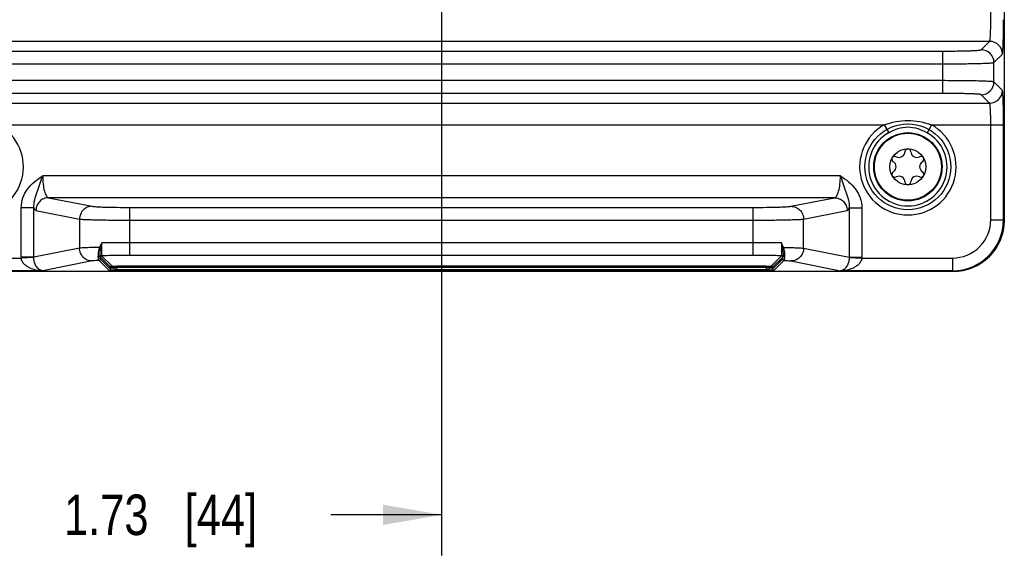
# Model space of a CAD drawing. Header units: inches. Extents: x 0 to 34, y 0 to 22.
# Tile 4 of 106: x 4.7 to 7.8, y 7.4 to 9. Entities that reach past the tile are written whole.
import ezdxf

# ---------------------------------------------------------------- set-up
doc = ezdxf.new("R2010")
doc.units = ezdxf.units.IN
doc.header["$LTSCALE"] = 1.87
doc.header["$MEASUREMENT"] = 0
doc.layers.get('0').update_dxf_attribs({"linetype": 'CONTINUOUS'})
doc.layers.add('COSMETIC', color=7, linetype='CONTINUOUS')
doc.layers.add('DIMENSIONS', color=7, linetype='CONTINUOUS')
doc.styles.get("Standard").update_dxf_attribs({"font": 'txt', "width": 0.8})
doc.dimstyles.new('DIMSTYLE_1', dxfattribs={"dimtxt": 0.125, "dimasz": 0.18, "dimexe": 0.125, "dimexo": 0.0625, "dimgap": 0.0625, "dimtad": 0, "dimtih": 1, "dimtoh": 1, "dimzin": 4, "dimdsep": 46, "dimtxsty": 'STANDARD', "dimblk": '_FILLED', "dimblk1": '_FILLED', "dimblk2": '_FILLED', "dimcen": 0.09, "dimadec": 0, "dimazin": 0, "dimtp": 0.01, "dimtm": 0.01, "dimtfac": 1, "dimtofl": 0, "dimtmove": 0, "dimatfit": 3, "dimldrblk": '_FILLED', "dimfxl": 1, "dimtolj": 1, "dimtzin": 4, "dimarcsym": 0})

# ---------------------------------------------------------------- blocks, each defined once
blk = doc.blocks.new('_FILLED')
at = {"color": 0, "linetype": 'BYBLOCK'}
blk.add_solid([(0, 0), (-1, 0.174), (-1, -0.174)], dxfattribs=at)
blk = doc.blocks.new('*D9')
at = {"layer": 'DIMENSIONS', "color": 2, "linetype": 'CONTINUOUS'}
for p, q in [((6.0486, 10.0028), (6.0486, 7.3921)), ((4.3168, 8.3647), (4.3168, 7.3921)), ((4.3168, 7.5171), (4.6577, 7.5171)), ((6.0486, 7.5171), (5.7077, 7.5171))]:
    blk.add_line(p, q, dxfattribs=at)
at = {"layer": 'DIMENSIONS', "color": 2, "linetype": 'CONTINUOUS', "xscale": 0.18, "yscale": 0.18, "zscale": 0.18}
for p, rotation in [((4.3168, 7.5171), 180), ((6.0486, 7.5171), 2e-10)]:
    blk.add_blockref('_FILLED', p, dxfattribs=dict(at, rotation=rotation))
at = {"layer": 'DIMENSIONS', "color": 2, "linetype": 'CONTINUOUS', "insert": (5.1827, 7.5796), "char_height": 0.125, "width": 0.925, "attachment_point": 2, "line_spacing_factor": 0.9}
blk.add_mtext('1.73{\\Ftxt.shx;\\W1.000000;\\H0.125000; }[44]', dxfattribs=at)
blk = doc.blocks.new('*D10')
at = {"layer": 'DIMENSIONS', "color": 2, "linetype": 'CONTINUOUS'}
for p, q in [((5.6811, 10.3703), (3.4391, 10.3703)), ((3.5641, 10.3703), (3.5641, 9.5377)), ((3.5641, 8.2675), (3.5641, 9.2877)), ((4.4093, 8.2675), (3.4391, 8.2675))]:
    blk.add_line(p, q, dxfattribs=at)
at = {"layer": 'DIMENSIONS', "color": 2, "linetype": 'CONTINUOUS', "xscale": 0.18, "yscale": 0.18, "zscale": 0.18}
for p, rotation in [((3.5641, 10.3703), 90), ((3.5641, 8.2675), 270)]:
    blk.add_blockref('_FILLED', p, dxfattribs=dict(at, rotation=rotation))
at = {"layer": 'DIMENSIONS', "color": 2, "linetype": 'CONTINUOUS', "insert": (3.5641, 9.4752), "char_height": 0.125, "width": 1.125, "attachment_point": 2, "line_spacing_factor": 0.9}
blk.add_mtext('2.10{\\Ftxt.shx;\\W1.000000;\\H0.125000; }[53.4]', dxfattribs=at)

msp = doc.modelspace()

# ---------------------------------------------------------------- linework, layer by layer
at = {"color": 7, "linetype": 'CONTINUOUS'}
for p, q in [((7.7826, 12.0907), (7.7826, 9.0052)), ((7.741, 9.0443), (7.741, 9.2161)), ((7.7827, 9.0052), (7.7827, 8.4249)), ((7.7375, 8.9774), (4.3597, 8.9774)), ((7.7115, 8.9514), (7.7375, 8.9774)), ((4.5037, 8.9475), (7.5934, 8.9475)), ((7.5934, 8.8169), (7.5934, 8.9475)), ((7.7508, 8.9121), (7.7768, 8.9381)), ((4.5037, 8.9081), (7.5934, 8.9081)), ((7.7508, 8.8522), (7.7508, 8.9121)), ((7.5934, 8.8562), (4.5037, 8.8562)), ((7.7768, 8.8262), (7.7508, 8.8522)), ((7.5934, 8.8169), (4.5037, 8.8169)), ((7.7375, 8.7869), (7.7115, 8.8129)), ((4.3597, 8.7869), (7.7375, 8.7869)), ((4.6844, 8.72), (7.4127, 8.72)), ((7.4127, 8.72), (7.4264, 8.6957)), ((7.5584, 8.72), (7.5448, 8.6957)), ((7.5584, 8.72), (7.7804, 8.72)), ((7.741, 8.4272), (7.741, 8.72)), ((7.7804, 8.4272), (7.7804, 8.72)), ((7.2776, 8.5622), (4.8195, 8.5622)), ((4.8376, 8.4953), (4.9717, 8.4687)), ((7.2595, 8.4953), (4.8376, 8.4953)), ((5.088, 8.4653), (7.0091, 8.4653)), ((5.088, 8.3172), (5.088, 8.4653)), ((7.0091, 8.3172), (7.0091, 8.4653)), ((7.1254, 8.4687), (7.2595, 8.4953)), ((4.7923, 8.4642), (4.7535, 8.4642)), ((4.7535, 8.3114), (4.7535, 8.4642)), ((4.7923, 8.3114), (4.7923, 8.4642)), ((4.7989, 8.4559), (4.933, 8.4294)), ((7.1642, 8.4294), (7.2983, 8.4559)), ((7.3049, 8.4642), (7.3437, 8.4642)), ((7.3049, 8.4642), (7.3049, 8.3114)), ((7.3437, 8.4642), (7.3437, 8.3114)), ((4.933, 8.4294), (4.933, 8.3393)), ((5.088, 8.426), (7.0091, 8.426)), ((7.1642, 8.3393), (7.1642, 8.4294)), ((7.741, 8.4272), (7.7804, 8.4272)), ((7.7827, 8.4249), (7.7804, 8.4272)), ((4.9986, 8.3416), (5.0014, 8.3558)), ((7.0091, 8.3565), (5.088, 8.3565)), ((7.0957, 8.3558), (7.0985, 8.3416)), ((4.933, 8.3393), (4.7923, 8.3114)), ((4.9983, 8.3402), (4.9986, 8.3416)), ((5.0322, 8.2848), (5.0011, 8.3158)), ((7.0091, 8.3172), (5.088, 8.3172)), ((7.096, 8.3158), (7.065, 8.2848)), ((7.0985, 8.3416), (7.0988, 8.3402)), ((7.1642, 8.3393), (7.3049, 8.3114)), ((4.4742, 8.3092), (4.7535, 8.3092)), ((4.7923, 8.3114), (4.7535, 8.3114)), ((4.7923, 8.3103), (4.7535, 8.3092)), ((4.9717, 8.3), (4.8196, 8.2698)), ((5.0243, 8.271), (4.9936, 8.3017)), ((5.0282, 8.2808), (4.9972, 8.3119)), ((5.0282, 8.2749), (4.9975, 8.3057)), ((7.0492, 8.2842), (5.0479, 8.2842)), ((5.0479, 8.2702), (5.0479, 8.2842)), ((7.0492, 8.2842), (7.0492, 8.2702)), ((7.1, 8.3119), (7.0689, 8.2808)), ((7.0689, 8.2749), (7.0997, 8.3057)), ((7.0729, 8.271), (7.1036, 8.3017)), ((7.1254, 8.3), (7.2776, 8.2698)), ((7.3049, 8.3114), (7.3437, 8.3114)), ((7.3049, 8.3103), (7.3436, 8.3092)), ((7.3436, 8.3092), (7.623, 8.3092)), ((7.623, 8.3092), (7.623, 8.2698)), ((7.6253, 8.2675), (4.4718, 8.2675)), ((4.8196, 8.2698), (4.4742, 8.2698)), ((5.0282, 8.2749), (5.0282, 8.2808)), ((7.0492, 8.2803), (5.0479, 8.2803)), ((5.0479, 8.2741), (7.0492, 8.2741)), ((5.0479, 8.2702), (7.0492, 8.2702)), ((7.0689, 8.2808), (7.0689, 8.2749)), ((7.623, 8.2698), (7.2776, 8.2698)), ((7.6253, 8.2675), (7.623, 8.2698))]:
    msp.add_line(p, q, dxfattribs=at)
for radius in [0.1053, 0.1033, 0.0555]:
    msp.add_circle((7.4856, 8.5905), radius, dxfattribs=at)
for centre, radius, start, end in [((7.7114, 8.912), 0.0394, 0.0838, 89.9162), ((7.7374, 8.938), 0.0394, 0.0838, 89.9162), ((7.7114, 8.8523), 0.0394, 270.0838, 359.9162), ((7.7374, 8.8263), 0.0394, 270.0826, 359.9174), ((4.6116, 8.5905), 0.1486, 119.3655, 60.6345), ((7.4856, 8.5905), 0.1486, 119.3655, 60.6345), ((7.4856, 8.5905), 0.1208, 119.3655, 60.6345), ((7.4455, 8.6136), 0.00906, 61.6303, 238.3697), ((7.4584, 8.6375), 0.0181, 241.6303, 358.3697), ((7.4856, 8.6368), 0.00906, 1.6303, 178.3697), ((7.5127, 8.6375), 0.0181, 181.6303, 298.3697), ((7.5256, 8.6136), 0.00906, 301.6303, 118.3697), ((7.4313, 8.5905), 0.0181, 301.6303, 58.3697), ((7.5399, 8.5905), 0.0181, 121.6303, 238.3697), ((7.4455, 8.5674), 0.00906, 121.6303, 298.3697), ((7.4584, 8.5435), 0.0181, 1.6303, 118.3697), ((7.5127, 8.5435), 0.0181, 61.6303, 178.3697), ((7.5256, 8.5674), 0.00906, 241.6303, 58.3697), ((7.4856, 8.5442), 0.00906, 181.6303, 358.3697), ((7.623, 8.4272), 0.1574, 270.011, 359.989), ((7.623, 8.4272), 0.118, 269.9876, 0.0125), ((7.6254, 8.4249), 0.1574, 269.9934, 0.0066), ((5.0869, 2.9625), 5.394, 89.9881, 90.9082), ((7.0139, 3.4553), 4.9012, 89.0436, 90.0564), ((5.3323, 8.1756), 0.3762, 153.5303, 153.755), ((5.0011, 8.3119), 0.00394, 90.0665, 179.9335), ((7.096, 8.3119), 0.00394, 0.0665, 89.9335), ((6.7575, 8.172), 0.3844, 26.2449, 26.4651), ((4.8311, 8.3114), 0.0776, 179.9996, 181.6783), ((4.83, 8.3112), 0.0377, 179.6583, 181.3851), ((4.9936, 8.3057), 0.00394, 270.0664, 359.9336), ((5.0322, 8.2808), 0.00394, 90.0665, 179.9335), ((7.065, 8.2808), 0.00394, 0.0803, 89.9335), ((7.1036, 8.3057), 0.00394, 180.0665, 269.9335), ((7.2671, 8.3112), 0.0377, 358.6151, 0.3415), ((7.2661, 8.3114), 0.0776, 358.3221, 0.0005), ((5.0243, 8.2749), 0.00394, 270.0665, 359.9335), ((7.0729, 8.2749), 0.00394, 180.0665, 269.9335)]:
    msp.add_arc(centre, radius, start, end, dxfattribs=at)
for points, knots in [([(7.7375, 8.9774), (7.7376, 8.9775), (7.7379, 8.9781), (7.7382, 8.9793), (7.7385, 8.981), (7.739, 8.9845), (7.7395, 8.9901), (7.7401, 8.9984), (7.7405, 9.0083), (7.7409, 9.0238), (7.741, 9.0359), (7.741, 9.0443)], [0, 0, 0, 0, 0.009511, 0.027281, 0.053695, 0.088667, 0.183075, 0.307312, 0.456934, 0.62644, 1, 1, 1, 1]), ([(7.7768, 8.9381), (7.777, 8.9383), (7.7772, 8.9393), (7.7776, 8.941), (7.7779, 8.9438), (7.7782, 8.9475), (7.7785, 8.9521), (7.7789, 8.9598), (7.7794, 8.9714), (7.7798, 8.9871), (7.7801, 9.005), (7.7803, 9.0243), (7.7804, 9.0375), (7.7804, 9.0443)], [0, 0, 0, 0, 0.008609, 0.02597, 0.052174, 0.087051, 0.130274, 0.181483, 0.305908, 0.455827, 0.625683, 0.809408, 1, 1, 1, 1]), ([(7.5934, 8.9475), (7.6009, 8.9475), (7.6157, 8.9475), (7.6371, 8.9477), (7.657, 8.9481), (7.6745, 8.9485), (7.6873, 8.949), (7.6959, 8.9495), (7.701, 8.9499), (7.7051, 8.9502), (7.7082, 8.9506), (7.7102, 8.951), (7.7112, 8.9512), (7.7115, 8.9514)], [0, 0, 0, 0, 0.190637, 0.374308, 0.544185, 0.694096, 0.818525, 0.869734, 0.912962, 0.947828, 0.974033, 0.991387, 1, 1, 1, 1]), ([(7.5934, 8.9081), (7.6034, 8.9081), (7.6231, 8.9082), (7.6517, 8.9084), (7.6782, 8.9087), (7.7015, 8.9092), (7.7186, 8.9097), (7.7301, 8.9102), (7.7369, 8.9105), (7.7423, 8.9109), (7.7464, 8.9112), (7.7491, 8.9116), (7.7505, 8.9118), (7.7508, 8.9121)], [0, 0, 0, 0, 0.190755, 0.374541, 0.544522, 0.69452, 0.819009, 0.870232, 0.913453, 0.948287, 0.974431, 0.991668, 1, 1, 1, 1]), ([(7.7508, 8.8522), (7.7505, 8.8525), (7.7491, 8.8527), (7.7464, 8.8531), (7.7423, 8.8534), (7.7369, 8.8538), (7.7301, 8.8541), (7.7186, 8.8546), (7.7015, 8.8551), (7.6782, 8.8556), (7.6517, 8.8559), (7.6231, 8.8561), (7.6034, 8.8562), (7.5934, 8.8562)], [0, 0, 0, 0, 0.008332, 0.025569, 0.051713, 0.086547, 0.129768, 0.180991, 0.30548, 0.455478, 0.625459, 0.809245, 1, 1, 1, 1]), ([(7.7115, 8.8129), (7.7112, 8.8131), (7.7102, 8.8133), (7.7082, 8.8137), (7.7051, 8.8141), (7.701, 8.8144), (7.6959, 8.8148), (7.6873, 8.8153), (7.6745, 8.8158), (7.657, 8.8162), (7.6371, 8.8166), (7.6157, 8.8168), (7.6009, 8.8169), (7.5934, 8.8169)], [0, 0, 0, 0, 0.008613, 0.025967, 0.052172, 0.087038, 0.130266, 0.181475, 0.305904, 0.455815, 0.625692, 0.809363, 1, 1, 1, 1]), ([(7.7804, 8.72), (7.7804, 8.7268), (7.7803, 8.74), (7.7801, 8.7593), (7.7798, 8.7772), (7.7794, 8.7929), (7.7789, 8.8045), (7.7785, 8.8122), (7.7782, 8.8168), (7.7779, 8.8205), (7.7776, 8.8233), (7.7772, 8.8251), (7.777, 8.826), (7.7768, 8.8262)], [0, 0, 0, 0, 0.190592, 0.374317, 0.544173, 0.694092, 0.818517, 0.869726, 0.912949, 0.947826, 0.97403, 0.991391, 1, 1, 1, 1]), ([(7.741, 8.72), (7.741, 8.7284), (7.7409, 8.7405), (7.7405, 8.756), (7.7401, 8.7659), (7.7395, 8.7742), (7.739, 8.7798), (7.7385, 8.7833), (7.7382, 8.785), (7.7379, 8.7862), (7.7376, 8.7868), (7.7375, 8.7869)], [0, 0, 0, 0, 0.37356, 0.543066, 0.692687, 0.816924, 0.911333, 0.946304, 0.972719, 0.990489, 1, 1, 1, 1]), ([(7.4127, 8.72), (7.436, 8.7282), (7.4856, 8.7385), (7.5352, 8.7282), (7.5584, 8.72)], [0, 0, 0, 0, 0.499987, 1, 1, 1, 1]), ([(7.4264, 8.6957), (7.4354, 8.7008), (7.4543, 8.7097), (7.4856, 8.7152), (7.5168, 8.7097), (7.5357, 8.7008), (7.5448, 8.6957)], [0, 0, 0, 0, 0.250199, 0.49997, 0.749777, 1, 1, 1, 1]), ([(4.7535, 8.4642), (4.7535, 8.4745), (4.7571, 8.4952), (4.7718, 8.5229), (4.7934, 8.5454), (4.8107, 8.5569), (4.8195, 8.5622)], [0, 0, 0, 0, 0.249874, 0.499723, 0.749719, 1, 1, 1, 1]), ([(4.7923, 8.4642), (4.7914, 8.4808), (4.8001, 8.5054), (4.8112, 8.5372), (4.8166, 8.5538), (4.8196, 8.5622)], [0, 0, 0, 0, 0.488835, 0.738209, 1, 1, 1, 1]), ([(4.8196, 8.5622), (4.8196, 8.5537), (4.8204, 8.5379), (4.8234, 8.5194), (4.8273, 8.5074), (4.8307, 8.5003), (4.8347, 8.4956), (4.8376, 8.4953)], [0, 0, 0, 0, 0.355667, 0.65978, 0.780497, 0.876803, 1, 1, 1, 1]), ([(7.2595, 8.4953), (7.2624, 8.4956), (7.2665, 8.5003), (7.2698, 8.5074), (7.2737, 8.5194), (7.2768, 8.5379), (7.2776, 8.5537), (7.2776, 8.5622)], [0, 0, 0, 0, 0.12317, 0.219467, 0.340182, 0.644287, 1, 1, 1, 1]), ([(7.2776, 8.5622), (7.2865, 8.5569), (7.3037, 8.5454), (7.3254, 8.5229), (7.3401, 8.4952), (7.3437, 8.4745), (7.3437, 8.4642)], [0, 0, 0, 0, 0.250254, 0.500237, 0.750093, 1, 1, 1, 1]), ([(7.2776, 8.5622), (7.2805, 8.5538), (7.2859, 8.5372), (7.2971, 8.5054), (7.3058, 8.4808), (7.3049, 8.4642)], [0, 0, 0, 0, 0.261798, 0.511165, 1, 1, 1, 1]), ([(4.8376, 8.4953), (4.8326, 8.4952), (4.8224, 8.4931), (4.8096, 8.4843), (4.801, 8.4713), (4.7989, 8.461), (4.7989, 8.4559)], [0, 0, 0, 0, 0.248106, 0.497614, 0.748516, 1, 1, 1, 1]), ([(4.9717, 8.4687), (4.9667, 8.4687), (4.9565, 8.4666), (4.9437, 8.4578), (4.935, 8.4448), (4.933, 8.4345), (4.933, 8.4294)], [0, 0, 0, 0, 0.248106, 0.497614, 0.748516, 1, 1, 1, 1]), ([(4.9717, 8.4687), (4.9735, 8.4684), (4.9782, 8.4679), (4.9868, 8.4673), (4.9985, 8.4667), (5.0191, 8.466), (5.0493, 8.4655), (5.0746, 8.4653), (5.088, 8.4653)], [0, 0, 0, 0, 0.046138, 0.121067, 0.222594, 0.347697, 0.6529, 1, 1, 1, 1]), ([(7.0091, 8.4653), (7.0226, 8.4653), (7.0479, 8.4655), (7.0781, 8.466), (7.0987, 8.4667), (7.1104, 8.4673), (7.119, 8.4679), (7.1237, 8.4684), (7.1254, 8.4687)], [0, 0, 0, 0, 0.3471, 0.652303, 0.777406, 0.878933, 0.953862, 1, 1, 1, 1]), ([(7.1254, 8.4687), (7.1305, 8.4687), (7.1406, 8.4666), (7.1535, 8.4578), (7.1621, 8.4448), (7.1642, 8.4345), (7.1642, 8.4294)], [0, 0, 0, 0, 0.248106, 0.497614, 0.748516, 1, 1, 1, 1]), ([(7.2595, 8.4953), (7.2645, 8.4952), (7.2747, 8.4931), (7.2876, 8.4843), (7.2962, 8.4713), (7.2982, 8.461), (7.2983, 8.4559)], [0, 0, 0, 0, 0.248106, 0.497614, 0.748516, 1, 1, 1, 1]), ([(4.7923, 8.4642), (4.7931, 8.4621), (4.7946, 8.4589), (4.7975, 8.4562), (4.7989, 8.4559)], [0, 0, 0, 0, 0.617138, 1, 1, 1, 1]), ([(7.2983, 8.4559), (7.2996, 8.4562), (7.3025, 8.4589), (7.304, 8.4621), (7.3049, 8.4642)], [0, 0, 0, 0, 0.382851, 1, 1, 1, 1]), ([(4.933, 8.4294), (4.9353, 8.429), (4.9415, 8.4285), (4.953, 8.4279), (4.9686, 8.4274), (4.9961, 8.4267), (5.0363, 8.4261), (5.0701, 8.426), (5.088, 8.426)], [0, 0, 0, 0, 0.045995, 0.120875, 0.222395, 0.347522, 0.652804, 1, 1, 1, 1]), ([(7.0091, 8.426), (7.0271, 8.426), (7.0608, 8.4261), (7.101, 8.4267), (7.1285, 8.4274), (7.1441, 8.4279), (7.1556, 8.4285), (7.1618, 8.429), (7.1642, 8.4294)], [0, 0, 0, 0, 0.347196, 0.652478, 0.777605, 0.879125, 0.954005, 1, 1, 1, 1]), ([(5.0011, 8.3158), (5.0012, 8.3161), (5.0012, 8.317), (5.0013, 8.3188), (5.0014, 8.322), (5.0014, 8.3264), (5.0014, 8.3322), (5.0014, 8.3421), (5.0014, 8.3502), (5.0014, 8.3558)], [0, 0, 0, 0, 0.019758, 0.065889, 0.142446, 0.252593, 0.397664, 0.575772, 1, 1, 1, 1]), ([(7.0957, 8.3558), (7.0957, 8.3502), (7.0957, 8.3421), (7.0957, 8.3322), (7.0958, 8.3264), (7.0958, 8.322), (7.0958, 8.3189), (7.0959, 8.317), (7.0959, 8.3161), (7.096, 8.3158)], [0, 0, 0, 0, 0.424007, 0.602047, 0.747155, 0.857393, 0.934035, 0.980222, 1, 1, 1, 1]), ([(4.9949, 8.3419), (4.9874, 8.3418), (4.9739, 8.3415), (4.9559, 8.3409), (4.9427, 8.3402), (4.9356, 8.3397), (4.933, 8.3393)], [0, 0, 0, 0, 0.36126, 0.654917, 0.870383, 1, 1, 1, 1]), ([(4.9717, 8.3), (4.9667, 8.3), (4.9565, 8.3021), (4.9437, 8.3109), (4.935, 8.3239), (4.933, 8.3342), (4.933, 8.3393)], [0, 0, 0, 0, 0.248106, 0.497614, 0.748516, 1, 1, 1, 1]), ([(4.9949, 8.3419), (4.9929, 8.3374), (4.9906, 8.3285), (4.99, 8.3194), (4.9904, 8.3153)], [0, 0, 0, 0, 0.543686, 1, 1, 1, 1]), ([(4.9904, 8.3153), (4.9916, 8.3148), (4.9942, 8.3147), (4.9962, 8.3169), (4.9962, 8.3179)], [0, 0, 0, 0, 0.545484, 1, 1, 1, 1]), ([(4.9936, 8.3017), (4.9931, 8.3019), (4.9924, 8.3031), (4.9917, 8.3057), (4.9909, 8.3099), (4.9906, 8.3133), (4.9904, 8.3153)], [0, 0, 0, 0, 0.094515, 0.278041, 0.575383, 1, 1, 1, 1]), ([(4.9962, 8.3179), (4.9961, 8.3212), (4.9964, 8.3287), (4.9974, 8.3361), (4.9983, 8.3402)], [0, 0, 0, 0, 0.436883, 1, 1, 1, 1]), ([(4.9975, 8.3057), (4.9973, 8.3059), (4.9971, 8.307), (4.9967, 8.3092), (4.9965, 8.3131), (4.9963, 8.3161), (4.9962, 8.3179)], [0, 0, 0, 0, 0.077642, 0.256604, 0.55862, 1, 1, 1, 1]), ([(4.9972, 8.3119), (4.997, 8.312), (4.9969, 8.3126), (4.9966, 8.3138), (4.9964, 8.3156), (4.9963, 8.3171), (4.9962, 8.3179)], [0, 0, 0, 0, 0.094475, 0.284558, 0.583171, 1, 1, 1, 1]), ([(5.088, 8.3172), (5.08, 8.3172), (5.051, 8.317), (5.022, 8.3166), (5.0011, 8.3158)], [0, 0, 0, 0, 0.278899, 1, 1, 1, 1]), ([(7.096, 8.3158), (7.0899, 8.3161), (7.061, 8.3169), (7.032, 8.3172), (7.0091, 8.3172)], [0, 0, 0, 0, 0.210249, 1, 1, 1, 1]), ([(7.0988, 8.3402), (7.0997, 8.3361), (7.1008, 8.3287), (7.1011, 8.3212), (7.1009, 8.3179)], [0, 0, 0, 0, 0.563111, 1, 1, 1, 1]), ([(7.0997, 8.3057), (7.0999, 8.3059), (7.1001, 8.307), (7.1004, 8.3092), (7.1007, 8.3131), (7.1008, 8.3161), (7.1009, 8.3179)], [0, 0, 0, 0, 0.077697, 0.256828, 0.558915, 1, 1, 1, 1]), ([(7.1009, 8.3179), (7.1008, 8.3171), (7.1007, 8.3156), (7.1005, 8.3138), (7.1003, 8.3126), (7.1001, 8.312), (7.1, 8.3119)], [0, 0, 0, 0, 0.41711, 0.715665, 0.905604, 1, 1, 1, 1]), ([(7.1009, 8.3179), (7.1009, 8.3169), (7.1029, 8.3147), (7.1055, 8.3148), (7.1067, 8.3153)], [0, 0, 0, 0, 0.454509, 1, 1, 1, 1]), ([(7.1067, 8.3153), (7.1071, 8.3194), (7.1066, 8.3285), (7.1042, 8.3374), (7.1022, 8.3419)], [0, 0, 0, 0, 0.45636, 1, 1, 1, 1]), ([(7.1022, 8.3419), (7.1097, 8.3418), (7.1232, 8.3415), (7.1412, 8.3409), (7.1544, 8.3402), (7.1615, 8.3397), (7.1642, 8.3393)], [0, 0, 0, 0, 0.361292, 0.654962, 0.870421, 1, 1, 1, 1]), ([(7.1036, 8.3017), (7.104, 8.3019), (7.1048, 8.3031), (7.1055, 8.3057), (7.1062, 8.3099), (7.1066, 8.3133), (7.1067, 8.3153)], [0, 0, 0, 0, 0.094569, 0.278242, 0.575613, 1, 1, 1, 1]), ([(7.1642, 8.3393), (7.1642, 8.3342), (7.1621, 8.3239), (7.1535, 8.3109), (7.1406, 8.3021), (7.1305, 8.3), (7.1254, 8.3)], [0, 0, 0, 0, 0.251484, 0.502386, 0.751894, 1, 1, 1, 1]), ([(4.8196, 8.2698), (4.8129, 8.27), (4.7996, 8.2714), (4.7834, 8.2764), (4.7714, 8.2829), (4.763, 8.2894), (4.7561, 8.2981), (4.7537, 8.3054), (4.7535, 8.3092)], [0, 0, 0, 0, 0.239247, 0.481636, 0.605477, 0.732226, 0.863497, 1, 1, 1, 1]), ([(4.8196, 8.2698), (4.8167, 8.2701), (4.8106, 8.2721), (4.8022, 8.2793), (4.7947, 8.2922), (4.7924, 8.3036), (4.7923, 8.3103)], [0, 0, 0, 0, 0.162372, 0.356735, 0.618011, 1, 1, 1, 1]), ([(4.9936, 8.3017), (4.9889, 8.3015), (4.9816, 8.3011), (4.9743, 8.3005), (4.9717, 8.3)], [0, 0, 0, 0, 0.634751, 1, 1, 1, 1]), ([(5.0322, 8.2848), (5.0323, 8.2847), (5.0328, 8.2847), (5.0337, 8.2845), (5.0352, 8.2845), (5.038, 8.2843), (5.0423, 8.2843), (5.0459, 8.2842), (5.0479, 8.2842)], [0, 0, 0, 0, 0.025833, 0.086861, 0.181262, 0.305679, 0.625539, 1, 1, 1, 1]), ([(7.0492, 8.2842), (7.0512, 8.2842), (7.0549, 8.2843), (7.0592, 8.2843), (7.062, 8.2845), (7.0635, 8.2845), (7.0644, 8.2847), (7.0649, 8.2847), (7.065, 8.2848)], [0, 0, 0, 0, 0.374227, 0.694056, 0.818545, 0.913037, 0.974136, 1, 1, 1, 1]), ([(7.1036, 8.3017), (7.1082, 8.3015), (7.1155, 8.3011), (7.1228, 8.3005), (7.1254, 8.3)], [0, 0, 0, 0, 0.63472, 1, 1, 1, 1]), ([(7.3049, 8.3103), (7.3047, 8.3036), (7.3025, 8.2922), (7.295, 8.2793), (7.2866, 8.2721), (7.2804, 8.2701), (7.2776, 8.2698)], [0, 0, 0, 0, 0.381977, 0.64326, 0.837626, 1, 1, 1, 1]), ([(7.3436, 8.3092), (7.3434, 8.3054), (7.3411, 8.2981), (7.3342, 8.2894), (7.3258, 8.2829), (7.3137, 8.2764), (7.2976, 8.2714), (7.2842, 8.27), (7.2776, 8.2698)], [0, 0, 0, 0, 0.136496, 0.267765, 0.394516, 0.518359, 0.76075, 1, 1, 1, 1]), ([(5.0243, 8.271), (5.0244, 8.2708), (5.0252, 8.2708), (5.0266, 8.2706), (5.0288, 8.2705), (5.0317, 8.2704), (5.0352, 8.2703), (5.0407, 8.2702), (5.0449, 8.2702), (5.0479, 8.2702)], [0, 0, 0, 0, 0.025907, 0.086955, 0.181472, 0.305831, 0.4557, 0.625687, 1, 1, 1, 1]), ([(5.0282, 8.2808), (5.0284, 8.2807), (5.029, 8.2807), (5.0301, 8.2806), (5.032, 8.2805), (5.0355, 8.2804), (5.0409, 8.2803), (5.0454, 8.2803), (5.0479, 8.2803)], [0, 0, 0, 0, 0.025544, 0.086498, 0.1809, 0.305359, 0.625365, 1, 1, 1, 1]), ([(5.0479, 8.2741), (5.0454, 8.2741), (5.0419, 8.2742), (5.0373, 8.2743), (5.0344, 8.2743), (5.032, 8.2745), (5.0301, 8.2746), (5.029, 8.2748), (5.0283, 8.2748), (5.0282, 8.2749)], [0, 0, 0, 0, 0.374145, 0.543985, 0.693832, 0.818281, 0.912711, 0.973831, 1, 1, 1, 1]), ([(7.0492, 8.2803), (7.0517, 8.2803), (7.0563, 8.2803), (7.0616, 8.2804), (7.0652, 8.2805), (7.067, 8.2806), (7.0682, 8.2807), (7.0688, 8.2807), (7.0689, 8.2808)], [0, 0, 0, 0, 0.374399, 0.694375, 0.818908, 0.913401, 0.974428, 1, 1, 1, 1]), ([(7.0689, 8.2749), (7.0688, 8.2748), (7.0682, 8.2748), (7.067, 8.2746), (7.0652, 8.2745), (7.0628, 8.2743), (7.0598, 8.2743), (7.0553, 8.2742), (7.0517, 8.2741), (7.0492, 8.2741)], [0, 0, 0, 0, 0.026168, 0.087288, 0.181718, 0.306167, 0.456014, 0.625854, 1, 1, 1, 1]), ([(7.0492, 8.2702), (7.0522, 8.2702), (7.0565, 8.2702), (7.062, 8.2703), (7.0655, 8.2704), (7.0684, 8.2705), (7.0706, 8.2706), (7.0719, 8.2708), (7.0727, 8.2708), (7.0729, 8.271)], [0, 0, 0, 0, 0.374297, 0.544284, 0.69416, 0.818523, 0.913039, 0.974089, 1, 1, 1, 1])]:
    msp.add_open_spline(points, degree=3, knots=knots, dxfattribs=at)
for points in [[(5.0014, 8.3558), (4.9997, 8.3515), (4.9976, 8.3474), (4.9956, 8.3432)], [(7.1016, 8.3432), (7.0995, 8.3474), (7.0974, 8.3515), (7.0957, 8.3558)], [(4.9983, 8.3402), (4.9971, 8.3406), (4.9959, 8.3412), (4.9949, 8.3419)], [(7.0988, 8.3402), (7.1, 8.3406), (7.1012, 8.3412), (7.1022, 8.3419)]]:
    msp.add_open_spline(points, degree=3, dxfattribs=at)
at = {"layer": 'COSMETIC', "color": 7, "linetype": 'CONTINUOUS'}
msp.add_circle((7.4856, 8.5905), 0.1323, dxfattribs=at)

# ---------------------------------------------------------------- dimensions: what is measured, and where the dimension line sits
at = {"layer": 'DIMENSIONS', "color": 2, "linetype": 'CONTINUOUS'}
dim = msp.add_linear_dim(base=(3.5641, 10.3703), p1=(4.4718, 8.2675), p2=(5.7436, 10.3703), angle=90, dimstyle='DIMSTYLE_1', dxfattribs=at)
dim.commit()
dim.dimension.update_dxf_attribs({"geometry": '*D10', "text_midpoint": (3.5641, 9.4127), "dimtype": 160})
dim = msp.add_linear_dim(base=(6.0486, 7.5171), p1=(4.3168, 8.4272), p2=(6.0486, 10.0653), dimstyle='DIMSTYLE_1', dxfattribs=at)
dim.commit()
dim.dimension.update_dxf_attribs({"geometry": '*D9', "text_midpoint": (5.1827, 7.5171), "dimtype": 160})

doc.saveas('drawing.dxf')
